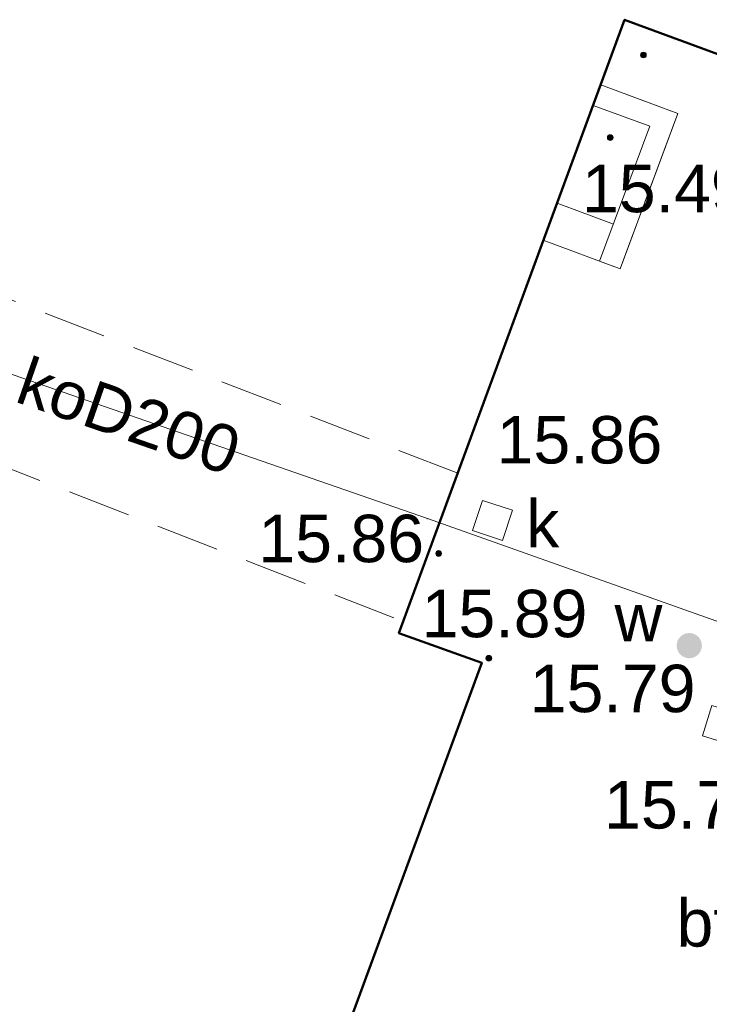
# Model space of a CAD drawing. Extents: x 5470850 to 5471103, y 5921888 to 5922012.
# Tile 23 of 44: x 5470975 to 5470986, y 5921940 to 5921956. Entities that reach past the tile are written whole.
import ezdxf
from ezdxf.enums import TextEntityAlignment as Align

# ---------------------------------------------------------------- set-up
doc = ezdxf.new("R2010")
doc.units = 0
doc.header["$PDSIZE"] = 0.75
for name, pattern in [('L_0_06', [2, 1.5, -0.5]), ('PRZER2-1', [3, 2, -1]), ('PRZER3-1', [4, 3, -1])]:
    doc.linetypes.add(name, pattern=pattern)
doc.layers.get('0').update_dxf_attribs({"linetype": 'CONTINUOUS', "lineweight": 13})
for name, color, linetype, lineweight in [('GES_UrzadzeniaSiecKanalizacyjna_P', 7, 'CONTINUOUS', 18), ('GESBLO', 7, 'CONTINUOUS', 18), ('GESBPB', 7, 'PRZER2-1', 18), ('GESBZO', 7, 'CONTINUOUS', 50), ('GSPPRB', 7, 'CONTINUOUS', 20), ('GSSKOA', 7, 'PRZER3-1', 18), ('GSSKOG', 7, 'CONTINUOUS', 18), ('GULKPR', 36, 'CONTINUOUS', 18), ('GULKPR_O', 36, 'CONTINUOUS', 18), ('GUPIWZ', 7, 'CONTINUOUS', 18), ('GUPIWZ_O', 7, 'CONTINUOUS', 18), ('GUPPRZ_O', 7, 'CONTINUOUS', 18), ('GUPWZA', 5, 'CONTINUOUS', 18), ('GUPWZA_O', 5, 'CONTINUOUS', 18), ('OT_Rzedna', 7, 'CONTINUOUS', 18), ('OTKU_O', 7, 'CONTINUOUS', 18), ('wysokosci', 7, 'CONTINUOUS', 18)]:
    doc.layers.add(name, color=color, linetype=linetype, lineweight=lineweight)
doc.styles.add('Arial', font='arial.ttf')
doc.styles.add('GEO-INFO', font='arial.ttf')

# ---------------------------------------------------------------- blocks, each defined once
blk = doc.blocks.new('KWADRAT_NIEPRZEZR')
at = {"color": 0}
blk.add_lwpolyline([(-0.5, -0.5), (0.5, -0.5), (0.5, 0.5), (-0.5, 0.5)], close=True, dxfattribs=at)
blk = doc.blocks.new('OTRS')
at = {"linetype": 'Continuous', "lineweight": 13}
blk.add_hatch(color=0, dxfattribs=at).paths.add_polyline_path([(0, -0.091, 1), (0, 0.091, 1)])
at = {"color": 0, "linetype": 'Continuous', "lineweight": 13}
blk.add_circle((0, 0), 0.0906, dxfattribs=at)
blk = doc.blocks.new('SUKK')
at = {"color": 0, "linetype": 'Continuous', "lineweight": 18}
blk.add_wipeout([(1, 0.5), (1, -0.5), (-1, -0.5), (-1, 0.5)], dxfattribs=at)
at = {"color": 0, "linetype": 'Continuous', "lineweight": 18, "flags": 128}
blk.add_lwpolyline([(1, 0.5), (1, -0.5), (-1, -0.5), (-1, 0.5), (1, 0.5)], close=True, dxfattribs=at)
for points in [[(-0.3, 0.5), (-0.3, -0.5)], [(0.3, 0.5), (0.3, -0.5)]]:
    blk.add_lwpolyline(points, dxfattribs=at)
blk = doc.blocks.new('KOLO')
blk.add_hatch(color=0).paths.add_polyline_path([(-0.5, 0), (-0.482963, -0.12941), (-0.433013, -0.25), (-0.353553, -0.353553), (-0.25, -0.433013), (-0.12941, -0.482963), (0, -0.5), (0.12941, -0.482963), (0.25, -0.433013), (0.353553, -0.353553), (0.433013, -0.25), (0.482963, -0.12941), (0.5, 0), (0.482963, 0.12941), (0.433013, 0.25), (0.353553, 0.353553), (0.25, 0.433013), (0.12941, 0.482963), (0, 0.5), (-0.12941, 0.482963), (-0.25, 0.433013), (-0.353553, 0.353553), (-0.433013, 0.25), (-0.482963, 0.12941)])

msp = doc.modelspace()

# ---------------------------------------------------------------- linework, layer by layer
at = {"layer": 'GESBLO', "color": 7, "linetype": 'Continuous', "lineweight": 18, "elevation": 10.18}
msp.add_lwpolyline([(5470986.245, 5921924.126), (5470986.024, 5921924.63), (5470985.832, 5921925.079), (5470987.978, 5921930.96), (5470986.365, 5921931.551), (5470985.929, 5921932.492), (5470987.899, 5921937.81), (5470988.836, 5921938.244), (5470990.455, 5921937.65), (5470992.605, 5921943.521), (5470993.55, 5921943.957), (5470997.921, 5921942.337), (5470999.972, 5921947.876), (5470992.753, 5921950.53), (5470992.326, 5921951.458), (5470992.763, 5921952.663), (5470984.186, 5921955.819), (5470980.62, 5921946.124), (5470981.932, 5921945.652), (5470976.327, 5921930.433), (5470975.026, 5921930.91), (5470974.3, 5921928.939), (5470970.279, 5921920.211)], dxfattribs=at)
at = {"layer": 'GESBPB', "color": 7, "linetype": 'PRZER2-1', "lineweight": 18, "ltscale": 0.5, "elevation": 10.18}
msp.add_lwpolyline([(5470981.55, 5921948.65), (5470972.035, 5921952.342), (5470971.215, 5921949.985), (5470980.689, 5921946.308)], close=True, dxfattribs=at)
at = {"layer": 'GESBZO', "color": 1, "linetype": 'Continuous', "lineweight": 50, "elevation": 10.18}
msp.add_lwpolyline([(5470986.245, 5921924.126), (5470986.024, 5921924.63), (5470985.832, 5921925.079), (5470987.978, 5921930.96), (5470986.365, 5921931.551), (5470985.929, 5921932.492), (5470987.899, 5921937.81), (5470988.836, 5921938.244), (5470990.455, 5921937.65), (5470992.605, 5921943.521), (5470993.55, 5921943.957), (5470997.921, 5921942.337), (5470999.972, 5921947.876), (5470992.753, 5921950.53), (5470992.326, 5921951.458), (5470992.763, 5921952.663), (5470984.186, 5921955.819), (5470980.62, 5921946.124), (5470981.932, 5921945.652), (5470976.327, 5921930.433), (5470975.026, 5921930.91), (5470974.3, 5921928.939), (5470970.279, 5921920.211)], dxfattribs=at)
at = {"layer": 'GSPPRB', "color": 7, "linetype": 'Continuous', "lineweight": 20}
msp.add_point((5470981.07, 5921947.934, 10.28), dxfattribs=at)
at = {"layer": 'GSSKOA', "color": 7, "linetype": 'PRZER3-1', "lineweight": 18, "ltscale": 0.5, "elevation": 10.18}
for points in [[(5470990.455, 5921937.65), (5470992.605, 5921943.521), (5470993.55, 5921943.957), (5470997.921, 5921942.337), (5470999.972, 5921947.876), (5470992.753, 5921950.53), (5470992.326, 5921951.458), (5470992.763, 5921952.663), (5470984.186, 5921955.819), (5470983.81, 5921954.788), (5470985.03, 5921954.339), (5470984.117, 5921951.882), (5470984.117, 5921951.882), (5470982.902, 5921952.335), (5470981.55, 5921948.65)], [(5470980.62, 5921946.124), (5470981.932, 5921945.652), (5470976.327, 5921930.433)]]:
    msp.add_lwpolyline(points, dxfattribs=at)
at = {"layer": 'GSSKOA', "color": 7, "linetype": 'L_0_06', "lineweight": 18, "flags": 128}
msp.add_lwpolyline([(5470984.117, 5921951.882), (5470984.117, 5921951.882), (5470985.03, 5921954.339), (5470983.81, 5921954.788)], dxfattribs=at)
at = {"layer": 'GSSKOA', "color": 7, "linetype": 'L_0_06', "lineweight": 18}
msp.add_lwpolyline([(5470984.011, 5921952.589), (5470983.121, 5921952.918)], dxfattribs=at)
at = {"layer": 'GSSKOG', "color": 7, "linetype": 'Continuous', "lineweight": 18, "elevation": 10.18}
msp.add_lwpolyline([(5470983.691, 5921954.463), (5470984.584, 5921954.134), (5470983.793, 5921952.003), (5470984.117, 5921951.882), (5470985.03, 5921954.339), (5470983.81, 5921954.788)], close=True, dxfattribs=at)
at = {"layer": 'GULKPR', "color": 36, "linetype": 'Continuous', "lineweight": 18, "elevation": 10.14}
for points in [[(5470981.07, 5921947.934), (5470971.642, 5921951.199)], [(5470986.286, 5921946.084), (5470981.07, 5921947.934)]]:
    msp.add_lwpolyline(points, dxfattribs=at)
at = {"layer": 'OT_Rzedna', "color": 7}
msp.add_point((5470983.96, 5921953.955), dxfattribs=at)

# ---------------------------------------------------------------- block references
at = {"layer": 'GUPIWZ', "color": 7, "lineweight": 18, "xscale": 0.5, "yscale": 0.5, "rotation": 252.0245788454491}
msp.add_blockref('KWADRAT_NIEPRZEZR', (5470982.099, 5921947.904), dxfattribs=at)
at = {"layer": 'GUPWZA', "color": 5, "lineweight": 18, "xscale": 0.4, "yscale": 0.4, "rotation": 254.5288677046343}
msp.add_blockref('KOLO', (5470985.21, 5921945.925), dxfattribs=at)
at = {"layer": 'OT_Rzedna', "color": 7, "linetype": 'Continuous', "xscale": 0.5, "yscale": 0.5, "zscale": 0.5}
for p in [(5470984.485, 5921955.261), (5470983.96, 5921953.955), (5470981.248, 5921947.383), (5470982.041, 5921945.726)]:
    msp.add_blockref('OTRS', p, dxfattribs=at)

# ---------------------------------------------------------------- texts
at = {"layer": 'GULKPR_O', "color": 36, "linetype": 'Continuous', "lineweight": 0, "style": 'GEO-INFO'}
msp.add_text('koD200', height=0.75, rotation=340.8964, dxfattribs=at).set_placement((5470976.356, 5921949.567, 10.8), align=Align.MIDDLE)
at = {"layer": 'GUPIWZ_O', "color": 7, "linetype": 'Continuous', "lineweight": 0, "style": 'GEO-INFO'}
msp.add_text('k', height=0.75, dxfattribs=at).set_placement((5470983.155, 5921947.478, 10.8), align=Align.RIGHT)
at = {"layer": 'GUPPRZ_O', "color": 36, "linetype": 'Continuous', "lineweight": 0, "style": 'GEO-INFO'}
for s, p in [('15.86', (5470982.163, 5921949.179, 10.8)), ('15.76', (5470983.863, 5921943.409, 10.8))]:
    msp.add_text(s, height=0.75, dxfattribs=at).set_placement(p, align=Align.MIDDLE_LEFT)
at = {"layer": 'GUPPRZ_O', "color": 5, "linetype": 'Continuous', "lineweight": 0, "style": 'GEO-INFO'}
msp.add_text('15.79', height=0.75, dxfattribs=at).set_placement((5470982.687, 5921945.248, 10.8), align=Align.MIDDLE_LEFT)
at = {"layer": 'GUPWZA_O', "color": 5, "linetype": 'Continuous', "lineweight": 0, "style": 'GEO-INFO'}
msp.add_text('w', height=0.75, dxfattribs=at).set_placement((5470984.785, 5921945.992, 10.8), align=Align.RIGHT)
at = {"layer": 'OTKU_O', "color": 7, "linetype": 'Continuous', "lineweight": 0, "style": 'Arial'}
msp.add_text('bt.', height=0.75, dxfattribs=at).set_placement((5470985.59, 5921941.168, 10.8), align=Align.CENTER)
at = {"layer": 'wysokosci', "color": 7, "style": 'GEO-INFO'}
for s, p in [('15.49', (5470983.513, 5921953.526)), ('15.86', (5470978.396, 5921947.994)), ('15.89', (5470980.978, 5921946.808))]:
    msp.add_text(s, height=0.75, dxfattribs=at).set_placement(p, align=Align.TOP_LEFT)

# ---------------------------------------------------------------- next in the draw order: block references
at = {"layer": 'GES_UrzadzeniaSiecKanalizacyjna_P', "linetype": 'Continuous', "xscale": 0.4999999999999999, "yscale": 0.5, "zscale": 0.5, "rotation": 342.6399999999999}
msp.add_blockref('SUKK', (5470985.971, 5921944.59), dxfattribs=at)

doc.saveas('drawing.dxf')
